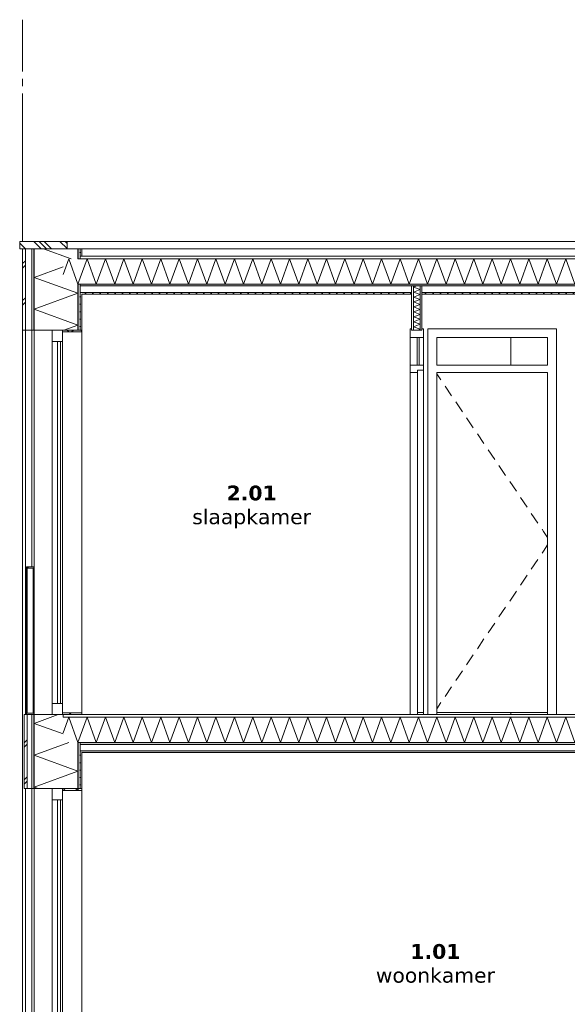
# Model space of a CAD drawing. Header units: millimetres. Extents: x -25778 to 132920, y -21930 to 17454.
# Tile 25 of 26: x 122600 to 126303, y -14488 to -7829. Entities that reach past the tile are written whole.
import ezdxf

# ---------------------------------------------------------------- set-up
doc = ezdxf.new("R2010")
doc.units = ezdxf.units.MM
doc.header["$MEASUREMENT"] = 0
doc.linetypes.add('B0204', pattern=[650, 500, -50, 50, -50])
for name, color, linetype in [('34 Balustrades', 7, 'Continuous'), ('34 Balustrades Doorsnede-arcering', 7, 'Continuous'), ('34 Balustrades Laagscheidingslijnen', 7, 'Continuous'), ('A Stramien.module', 7, 'Continuous'), ('New_21 Buitenwanden', 7, 'Continuous'), ('New_21 Buitenwanden Doorsnede-arcering', 7, 'Continuous'), ('New_21 Buitenwanden Laagscheidingslijnen', 7, 'Continuous'), ('New_21 Buitenwanden Ramen', 7, 'Continuous'), ('New_22 C Binnenwanden', 7, 'Continuous'), ('New_22 C Binnenwanden Deuren', 7, 'Continuous'), ('New_22 C Binnenwanden Doorsnede-arcering', 7, 'Continuous'), ('New_22 C Binnenwanden Laagscheidingslijnen', 7, 'Continuous'), ('New_23 Vloeren', 7, 'Continuous'), ('New_23 Vloeren Doorsnede-arcering', 7, 'Continuous'), ('New_23 Vloeren Laagscheidingslijnen', 7, 'Continuous'), ('New_27 Daken', 7, 'Continuous'), ('New_27 Daken Doorsnede-arcering', 7, 'Continuous'), ('New_27 Daken Laagscheidingslijnen', 7, 'Continuous'), ('New_47 Dakafwerking', 7, 'Continuous'), ('New_47 Dakafwerking Doorsnede-arcering', 7, 'Continuous'), ('New_47 Dakafwerking Laagscheidingslijnen', 7, 'Continuous'), ('Tekst_dim Algemeen', 7, 'Continuous')]:
    doc.layers.add(name, color=color, linetype=linetype)
doc.styles.add('GENERATED_STYLE_2', font='verdana.ttf')
pattern_1 = [(270, (122620.28, -18728.747), (25, 0), [])]
pattern_2 = [(270, (122620.28, -18728.75), (86.60254, 0), [0, -50]), (270, (122663.58, -18753.75), (86.60254, 0), [0, -50])]
pattern_3 = [(0, (122620.28, -18728.747), (0, 25), [])]
pattern_4 = [(0, (122620.28, -18728.75), (0, 86.60254), [0, -50]), (0, (122645.28, -18685.446), (0, 86.60254), [0, -50])]
pattern_5 = [(45, (122620.28, -18728.75), (-79.5495, 79.5495), []), (45, (122593.76, -18702.23), (-79.5495, 79.5495), [])]
pattern_6 = [(45, (122620.28, -18728.75), (-45.96194, 45.96194), []), (135, (122620.28, -18728.75), (45.96194, 45.96194), [])]

# ---------------------------------------------------------------- blocks, each defined once
blk = doc.blocks.new('Section Element_292_6', base_point=(122620.3, -18728.7))
at = {"layer": 'New_21 Buitenwanden', "color": 149, "linetype": 'Continuous', "lineweight": 0, "true_color": 0x3c4244}
for p, q in [((122620.3, -15628.7), (122620.3, -12528.7)), ((122640.3, -15628.7), (122640.3, -13028.7)), ((122682.3, -13028.7), (122682.3, -14628.7)), ((122697.3, -15628.7), (122697.3, -13028.7))]:
    blk.add_line(p, q, dxfattribs=at)
blk = doc.blocks.new('Section Element_294_6', base_point=(122620.3, -18728.7))
at = {"layer": 'New_21 Buitenwanden', "color": 149, "linetype": 'Continuous', "lineweight": 0, "true_color": 0x3c4244}
for p, q in [((122620.3, -12528.7), (122620.3, -9928.7)), ((122640.3, -12528.7), (122640.3, -9928.7)), ((122682.3, -9928.7), (122682.3, -11528.7)), ((122697.3, -12528.7), (122697.3, -9928.7))]:
    blk.add_line(p, q, dxfattribs=at)
blk = doc.blocks.new('*X350', base_point=(122620.3, -18728.7))
at = {"layer": 'New_21 Buitenwanden Doorsnede-arcering', "color": 7, "linetype": 'Continuous', "lineweight": 0}
for p, q in [((122859.6, -12528.7), (122697.3, -12587.8)), ((122893.3, -12659.2), (122697.3, -12587.8)), ((122932.4, -12717.7), (122697.3, -12803.3)), ((122993.3, -12911), (122697.3, -12803.3)), ((122993.3, -12911), (122697.3, -13018.8)), ((122724.7, -13028.7), (122697.3, -13018.8))]:
    blk.add_line(p, q, dxfattribs=at)
blk = doc.blocks.new('*X351', base_point=(122620.3, -18728.7))
at = {"layer": 'New_21 Buitenwanden Doorsnede-arcering', "color": 7, "linetype": 'Continuous', "lineweight": 0}
for p, q in [((122630.3, -12718.7), (122650.3, -12698.7)), ((122630.3, -12748.7), (122650.3, -12728.7)), ((122630.3, -12968.7), (122650.3, -12948.7)), ((122630.3, -12998.7), (122650.3, -12978.7))]:
    blk.add_line(p, q, dxfattribs=at)
blk = doc.blocks.new('Section Element_295_6', base_point=(122620.3, -18728.7))
at = {"layer": 'New_21 Buitenwanden Doorsnede-arcering', "linetype": 'Continuous', "lineweight": 0, "true_color": 0x000000}
h = blk.add_hatch(dxfattribs=at)
h.set_pattern_fill('325_Houtachtig_plaatmate_E7', color=18, style=0, pattern_type=2)
h.set_pattern_definition(pattern_1)
h.paths.add_polyline_path([(122682.3, -13028.7), (122697.3, -13028.7), (122697.3, -12528.7), (122682.3, -12528.7)])
h = blk.add_hatch(dxfattribs=at)
h.set_pattern_fill('325_Houtachtig_plaatmate_E7', color=18, style=0, pattern_type=2)
h.set_pattern_definition(pattern_1)
h.paths.add_polyline_path([(123008.3, -12717.7), (122993.3, -12717.7), (122993.3, -13028.7), (123008.3, -13028.7), (123008.3, -12785.7)])
h = blk.add_hatch(dxfattribs=at)
h.set_pattern_fill('720_Gips_0006', color=18, style=0, pattern_type=2)
h.set_pattern_definition(pattern_2)
h.paths.add_polyline_path([(123020.3, -12785.7), (123008.3, -12785.7), (123008.3, -13028.7), (123020.3, -13028.7)])
at = {"layer": 'New_21 Buitenwanden', "color": 9, "linetype": 'Continuous', "lineweight": 0}
for p, q in [((122630.3, -12528.7), (122630.3, -13028.7)), ((122645.3, -12528.7), (122630.3, -12528.7)), ((123020.3, -12785.7), (123020.3, -13028.7))]:
    blk.add_line(p, q, dxfattribs=at)
at = {"layer": 'New_21 Buitenwanden', "color": 9, "linetype": 'Continuous', "lineweight": 0, "flags": 128}
for points in [[(122893.3, -12528.7), (122890.3, -12528.7), (122820.3, -12528.7), (122697.3, -12528.7), (122695.3, -12528.7)], [(123020.3, -13028.7), (123008.3, -13028.7), (122993.3, -13028.7), (122890.3, -13028.7), (122820.3, -13028.7), (122697.3, -13028.7), (122682.3, -13028.7), (122650.3, -13028.7), (122630.3, -13028.7)]]:
    blk.add_lwpolyline(points, dxfattribs=at)
at = {"layer": 'New_21 Buitenwanden Laagscheidingslijnen', "color": 9, "linetype": 'Continuous', "lineweight": 0}
for p, q in [((122650.3, -12528.7), (122650.3, -13028.7)), ((122682.3, -12528.7), (122682.3, -13028.7)), ((122697.3, -12528.7), (122697.3, -13028.7)), ((122893.3, -12528.7), (122893.3, -12546.7)), ((122993.3, -12717.7), (122993.3, -13028.7))]:
    blk.add_line(p, q, dxfattribs=at)
at = {"layer": 'New_21 Buitenwanden Laagscheidingslijnen', "color": 9, "linetype": 'Continuous', "lineweight": 0, "flags": 128}
blk.add_lwpolyline([(123008.3, -12717.7), (123008.3, -12729.7), (123008.3, -12773.7), (123008.3, -12785.7), (123008.3, -13028.7)], dxfattribs=at)
at = {"layer": 'New_21 Buitenwanden', "lineweight": 0}
for name in ['*X350', '*X351']:
    blk.add_blockref(name, (122620.3, -18728.7), dxfattribs=at)
blk = doc.blocks.new('*X355', base_point=(122620.3, -18728.7))
at = {"layer": 'New_23 Vloeren Doorsnede-arcering', "color": 7, "linetype": 'Continuous', "lineweight": 0}
for p, q in [((122893.3, -12651.7), (122931.5, -12546.7)), ((122993.7, -12717.7), (122931.5, -12546.7)), ((122993.7, -12717.7), (123056, -12546.7)), ((123118.2, -12717.7), (123056, -12546.7)), ((123118.2, -12717.7), (123180.4, -12546.7)), ((123242.7, -12717.7), (123180.4, -12546.7)), ((123242.7, -12717.7), (123304.9, -12546.7)), ((123367.1, -12717.7), (123304.9, -12546.7)), ((123367.1, -12717.7), (123429.4, -12546.7)), ((123491.6, -12717.7), (123429.4, -12546.7)), ((123491.6, -12717.7), (123553.9, -12546.7)), ((123616.1, -12717.7), (123553.9, -12546.7)), ((123616.1, -12717.7), (123678.3, -12546.7)), ((123740.6, -12717.7), (123678.3, -12546.7)), ((123740.6, -12717.7), (123802.8, -12546.7)), ((123865.1, -12717.7), (123802.8, -12546.7)), ((123865.1, -12717.7), (123927.3, -12546.7)), ((123989.5, -12717.7), (123927.3, -12546.7)), ((123989.5, -12717.7), (124051.8, -12546.7)), ((124114, -12717.7), (124051.8, -12546.7)), ((124114, -12717.7), (124176.3, -12546.7)), ((124238.5, -12717.7), (124176.3, -12546.7)), ((124238.5, -12717.7), (124300.7, -12546.7)), ((124363, -12717.7), (124300.7, -12546.7)), ((124363, -12717.7), (124425.2, -12546.7)), ((124487.4, -12717.7), (124425.2, -12546.7)), ((124487.4, -12717.7), (124549.7, -12546.7)), ((124611.9, -12717.7), (124549.7, -12546.7)), ((124611.9, -12717.7), (124674.2, -12546.7)), ((124736.4, -12717.7), (124674.2, -12546.7)), ((124736.4, -12717.7), (124798.6, -12546.7)), ((124860.9, -12717.7), (124798.6, -12546.7)), ((124860.9, -12717.7), (124923.1, -12546.7)), ((124985.4, -12717.7), (124923.1, -12546.7)), ((124985.4, -12717.7), (125047.6, -12546.7)), ((125109.8, -12717.7), (125047.6, -12546.7)), ((125109.8, -12717.7), (125172.1, -12546.7)), ((125234.3, -12717.7), (125172.1, -12546.7)), ((125234.3, -12717.7), (125296.6, -12546.7)), ((125358.8, -12717.7), (125296.6, -12546.7)), ((125358.8, -12717.7), (125421, -12546.7)), ((125483.3, -12717.7), (125421, -12546.7)), ((125483.3, -12717.7), (125545.5, -12546.7)), ((125607.7, -12717.7), (125545.5, -12546.7)), ((125607.7, -12717.7), (125670, -12546.7)), ((125732.2, -12717.7), (125670, -12546.7)), ((125732.2, -12717.7), (125794.5, -12546.7)), ((125856.7, -12717.7), (125794.5, -12546.7)), ((125856.7, -12717.7), (125918.9, -12546.7)), ((125981.2, -12717.7), (125918.9, -12546.7)), ((125981.2, -12717.7), (126043.4, -12546.7)), ((126105.7, -12717.7), (126043.4, -12546.7)), ((126105.7, -12717.7), (126167.9, -12546.7)), ((126230.1, -12717.7), (126167.9, -12546.7)), ((126230.1, -12717.7), (126292.4, -12546.7)), ((126354.6, -12717.7), (126292.4, -12546.7)), ((126354.6, -12717.7), (126416.9, -12546.7)), ((126479.1, -12717.7), (126416.9, -12546.7)), ((126479.1, -12717.7), (126541.3, -12546.7)), ((126603.6, -12717.7), (126541.3, -12546.7)), ((126603.6, -12717.7), (126665.8, -12546.7)), ((126728, -12717.7), (126665.8, -12546.7)), ((126728, -12717.7), (126790.3, -12546.7)), ((126852.5, -12717.7), (126790.3, -12546.7)), ((126852.5, -12717.7), (126914.8, -12546.7)), ((126977, -12717.7), (126914.8, -12546.7)), ((126977, -12717.7), (127039.2, -12546.7)), ((127101.5, -12717.7), (127039.2, -12546.7)), ((127101.5, -12717.7), (127163.7, -12546.7)), ((127226, -12717.7), (127163.7, -12546.7)), ((127226, -12717.7), (127288.2, -12546.7)), ((127350.4, -12717.7), (127288.2, -12546.7)), ((127350.4, -12717.7), (127412.7, -12546.7)), ((127474.9, -12717.7), (127412.7, -12546.7)), ((127474.9, -12717.7), (127537.2, -12546.7)), ((127599.4, -12717.7), (127537.2, -12546.7)), ((127599.4, -12717.7), (127661.6, -12546.7)), ((127723.9, -12717.7), (127661.6, -12546.7)), ((127723.9, -12717.7), (127786.1, -12546.7)), ((127848.3, -12717.7), (127786.1, -12546.7)), ((127848.3, -12717.7), (127910.6, -12546.7)), ((127972.8, -12717.7), (127910.6, -12546.7)), ((127972.8, -12717.7), (128035.1, -12546.7)), ((128097.3, -12717.7), (128035.1, -12546.7)), ((128097.3, -12717.7), (128159.5, -12546.7)), ((128221.8, -12717.7), (128159.5, -12546.7)), ((128221.8, -12717.7), (128284, -12546.7)), ((128346.3, -12717.7), (128284, -12546.7)), ((128346.3, -12717.7), (128408.5, -12546.7)), ((128470.7, -12717.7), (128408.5, -12546.7)), ((128470.7, -12717.7), (128533, -12546.7)), ((128595.2, -12717.7), (128533, -12546.7)), ((128595.2, -12717.7), (128657.5, -12546.7)), ((128719.7, -12717.7), (128657.5, -12546.7)), ((128719.7, -12717.7), (128781.9, -12546.7)), ((128844.2, -12717.7), (128781.9, -12546.7)), ((128844.2, -12717.7), (128906.4, -12546.7)), ((128968.6, -12717.7), (128906.4, -12546.7)), ((128968.6, -12717.7), (129030.9, -12546.7)), ((129093.1, -12717.7), (129030.9, -12546.7)), ((129093.1, -12717.7), (129155.4, -12546.7)), ((129217.6, -12717.7), (129155.4, -12546.7)), ((129217.6, -12717.7), (129279.8, -12546.7)), ((129342.1, -12717.7), (129279.8, -12546.7)), ((129342.1, -12717.7), (129404.3, -12546.7)), ((129466.6, -12717.7), (129404.3, -12546.7)), ((129466.6, -12717.7), (129528.8, -12546.7)), ((129591, -12717.7), (129528.8, -12546.7)), ((129591, -12717.7), (129597.3, -12700.6))]:
    blk.add_line(p, q, dxfattribs=at)
blk = doc.blocks.new('Section Element_297_6', base_point=(122620.3, -18728.7))
at = {"layer": 'New_23 Vloeren Doorsnede-arcering', "linetype": 'Continuous', "lineweight": 0, "true_color": 0x000000}
h = blk.add_hatch(dxfattribs=at)
h.set_pattern_fill('325_Houtachtig_plaatmate_E7', color=18, style=0, pattern_type=2)
h.set_pattern_definition(pattern_3)
h.paths.add_polyline_path([(122893.3, -12528.7), (122893.3, -12546.7), (129597.3, -12546.7), (129597.3, -12528.7)])
h = blk.add_hatch(dxfattribs=at)
h.set_pattern_fill('720_Gips_0006', color=18, style=0, pattern_type=2)
h.set_pattern_definition(pattern_4)
h.paths.add_polyline_path([(129482.3, -12717.7), (123008.3, -12717.7), (123008.3, -12729.7), (129482.3, -12729.7)])
h = blk.add_hatch(dxfattribs=at)
h.set_pattern_fill('720_Gips_0006', color=18, style=0, pattern_type=2)
h.set_pattern_definition(pattern_4)
h.paths.add_polyline_path([(123008.3, -12773.7), (123008.3, -12785.7), (129482.3, -12785.7), (129482.3, -12773.7)])
at = {"layer": 'New_23 Vloeren', "color": 9, "linetype": 'Continuous', "lineweight": 0}
blk.add_line((129470.3, -12785.7), (123020.3, -12785.7), dxfattribs=at)
at = {"layer": 'New_23 Vloeren', "color": 9, "linetype": 'Continuous', "lineweight": 0, "flags": 128}
blk.add_lwpolyline([(129597.3, -12528.7), (129470.3, -12528.7), (123020.3, -12528.7), (122893.3, -12528.7)], dxfattribs=at)
at = {"layer": 'New_23 Vloeren Laagscheidingslijnen', "color": 9, "linetype": 'Continuous', "lineweight": 0}
for p, q in [((129597.3, -12546.7), (122893.3, -12546.7)), ((129482.3, -12729.7), (123008.3, -12729.7)), ((129482.3, -12773.7), (123008.3, -12773.7))]:
    blk.add_line(p, q, dxfattribs=at)
at = {"layer": 'New_23 Vloeren Laagscheidingslijnen', "color": 9, "linetype": 'Continuous', "lineweight": 0, "flags": 128}
blk.add_lwpolyline([(129497.3, -12717.7), (129482.3, -12717.7), (123008.3, -12717.7), (122993.3, -12717.7)], dxfattribs=at)
at = {"layer": 'New_23 Vloeren', "lineweight": 0}
blk.add_blockref('*X355', (122620.3, -18728.7), dxfattribs=at)
blk = doc.blocks.new('*X357', base_point=(122620.3, -18728.7))
at = {"layer": 'New_27 Daken Doorsnede-arcering', "color": 7, "linetype": 'Continuous', "lineweight": 0}
for p, q in [((122893.3, -9551.7), (122931.5, -9446.7)), ((122993.7, -9617.7), (122931.5, -9446.7)), ((122993.7, -9617.7), (123056, -9446.7)), ((123118.2, -9617.7), (123056, -9446.7)), ((123118.2, -9617.7), (123180.4, -9446.7)), ((123242.7, -9617.7), (123180.4, -9446.7)), ((123242.7, -9617.7), (123304.9, -9446.7)), ((123367.1, -9617.7), (123304.9, -9446.7)), ((123367.1, -9617.7), (123429.4, -9446.7)), ((123491.6, -9617.7), (123429.4, -9446.7)), ((123491.6, -9617.7), (123553.9, -9446.7)), ((123616.1, -9617.7), (123553.9, -9446.7)), ((123616.1, -9617.7), (123678.3, -9446.7)), ((123740.6, -9617.7), (123678.3, -9446.7)), ((123740.6, -9617.7), (123802.8, -9446.7)), ((123865.1, -9617.7), (123802.8, -9446.7)), ((123865.1, -9617.7), (123927.3, -9446.7)), ((123989.5, -9617.7), (123927.3, -9446.7)), ((123989.5, -9617.7), (124051.8, -9446.7)), ((124114, -9617.7), (124051.8, -9446.7)), ((124114, -9617.7), (124176.3, -9446.7)), ((124238.5, -9617.7), (124176.3, -9446.7)), ((124238.5, -9617.7), (124300.7, -9446.7)), ((124363, -9617.7), (124300.7, -9446.7)), ((124363, -9617.7), (124425.2, -9446.7)), ((124487.4, -9617.7), (124425.2, -9446.7)), ((124487.4, -9617.7), (124549.7, -9446.7)), ((124611.9, -9617.7), (124549.7, -9446.7)), ((124611.9, -9617.7), (124674.2, -9446.7)), ((124736.4, -9617.7), (124674.2, -9446.7)), ((124736.4, -9617.7), (124798.6, -9446.7)), ((124860.9, -9617.7), (124798.6, -9446.7)), ((124860.9, -9617.7), (124923.1, -9446.7)), ((124985.4, -9617.7), (124923.1, -9446.7)), ((124985.4, -9617.7), (125047.6, -9446.7)), ((125109.8, -9617.7), (125047.6, -9446.7)), ((125109.8, -9617.7), (125172.1, -9446.7)), ((125234.3, -9617.7), (125172.1, -9446.7)), ((125234.3, -9617.7), (125296.6, -9446.7)), ((125358.8, -9617.7), (125296.6, -9446.7)), ((125358.8, -9617.7), (125421, -9446.7)), ((125483.3, -9617.7), (125421, -9446.7)), ((125483.3, -9617.7), (125545.5, -9446.7)), ((125607.7, -9617.7), (125545.5, -9446.7)), ((125607.7, -9617.7), (125670, -9446.7)), ((125732.2, -9617.7), (125670, -9446.7)), ((125732.2, -9617.7), (125794.5, -9446.7)), ((125856.7, -9617.7), (125794.5, -9446.7)), ((125856.7, -9617.7), (125918.9, -9446.7)), ((125981.2, -9617.7), (125918.9, -9446.7)), ((125981.2, -9617.7), (126043.4, -9446.7)), ((126105.7, -9617.7), (126043.4, -9446.7)), ((126105.7, -9617.7), (126167.9, -9446.7)), ((126230.1, -9617.7), (126167.9, -9446.7)), ((126230.1, -9617.7), (126292.4, -9446.7)), ((126354.6, -9617.7), (126292.4, -9446.7)), ((126354.6, -9617.7), (126416.9, -9446.7)), ((126479.1, -9617.7), (126416.9, -9446.7)), ((126479.1, -9617.7), (126541.3, -9446.7)), ((126603.6, -9617.7), (126541.3, -9446.7)), ((126603.6, -9617.7), (126665.8, -9446.7)), ((126728, -9617.7), (126665.8, -9446.7)), ((126728, -9617.7), (126790.3, -9446.7)), ((126852.5, -9617.7), (126790.3, -9446.7)), ((126852.5, -9617.7), (126914.8, -9446.7)), ((126977, -9617.7), (126914.8, -9446.7)), ((126977, -9617.7), (127039.2, -9446.7)), ((127101.5, -9617.7), (127039.2, -9446.7)), ((127101.5, -9617.7), (127163.7, -9446.7)), ((127226, -9617.7), (127163.7, -9446.7)), ((127226, -9617.7), (127288.2, -9446.7)), ((127350.4, -9617.7), (127288.2, -9446.7)), ((127350.4, -9617.7), (127412.7, -9446.7)), ((127474.9, -9617.7), (127412.7, -9446.7)), ((127474.9, -9617.7), (127537.2, -9446.7)), ((127599.4, -9617.7), (127537.2, -9446.7)), ((127599.4, -9617.7), (127661.6, -9446.7)), ((127723.9, -9617.7), (127661.6, -9446.7)), ((127723.9, -9617.7), (127786.1, -9446.7)), ((127848.3, -9617.7), (127786.1, -9446.7)), ((127848.3, -9617.7), (127910.6, -9446.7)), ((127972.8, -9617.7), (127910.6, -9446.7)), ((127972.8, -9617.7), (128035.1, -9446.7)), ((128097.3, -9617.7), (128035.1, -9446.7)), ((128097.3, -9617.7), (128159.5, -9446.7)), ((128221.8, -9617.7), (128159.5, -9446.7)), ((128221.8, -9617.7), (128284, -9446.7)), ((128346.3, -9617.7), (128284, -9446.7)), ((128346.3, -9617.7), (128408.5, -9446.7)), ((128470.7, -9617.7), (128408.5, -9446.7)), ((128470.7, -9617.7), (128533, -9446.7)), ((128595.2, -9617.7), (128533, -9446.7)), ((128595.2, -9617.7), (128657.5, -9446.7)), ((128719.7, -9617.7), (128657.5, -9446.7)), ((128719.7, -9617.7), (128781.9, -9446.7)), ((128844.2, -9617.7), (128781.9, -9446.7)), ((128844.2, -9617.7), (128906.4, -9446.7)), ((128968.6, -9617.7), (128906.4, -9446.7)), ((128968.6, -9617.7), (129030.9, -9446.7)), ((129093.1, -9617.7), (129030.9, -9446.7)), ((129093.1, -9617.7), (129155.4, -9446.7)), ((129217.6, -9617.7), (129155.4, -9446.7)), ((129217.6, -9617.7), (129279.8, -9446.7)), ((129342.1, -9617.7), (129279.8, -9446.7)), ((129342.1, -9617.7), (129404.3, -9446.7)), ((129466.6, -9617.7), (129404.3, -9446.7)), ((129466.6, -9617.7), (129528.8, -9446.7)), ((129591, -9617.7), (129528.8, -9446.7)), ((129591, -9617.7), (129597.3, -9600.6))]:
    blk.add_line(p, q, dxfattribs=at)
blk = doc.blocks.new('Section Element_298_6', base_point=(122620.3, -18728.7))
at = {"layer": 'New_27 Daken Doorsnede-arcering', "linetype": 'Continuous', "lineweight": 0, "true_color": 0x000000}
h = blk.add_hatch(dxfattribs=at)
h.set_pattern_fill('325_Houtachtig_plaatmate_E7', color=18, style=0, pattern_type=2)
h.set_pattern_definition(pattern_3)
h.paths.add_polyline_path([(123008.3, -9446.7), (129482.3, -9446.7), (129482.3, -9428.7), (123008.3, -9428.7)])
h = blk.add_hatch(dxfattribs=at)
h.set_pattern_fill('720_Gips_0006', color=18, style=0, pattern_type=2)
h.set_pattern_definition(pattern_4)
h.paths.add_polyline_path([(129482.3, -9617.7), (123008.3, -9617.7), (123008.3, -9629.7), (125250.3, -9629.7), (125250.3, -9628.7), (125320.3, -9628.7), (125320.3, -9629.7), (129482.3, -9629.7)])
h = blk.add_hatch(dxfattribs=at)
h.set_pattern_fill('720_Gips_0006', color=18, style=0, pattern_type=2)
h.set_pattern_definition(pattern_4)
h.paths.add_polyline_path([(125250.3, -9673.7), (123008.3, -9673.7), (123008.3, -9685.7), (125250.3, -9685.7)])
h = blk.add_hatch(dxfattribs=at)
h.set_pattern_fill('720_Gips_0006', color=18, style=0, pattern_type=2)
h.set_pattern_definition(pattern_4)
h.paths.add_polyline_path([(127700.3, -9673.7), (125320.3, -9673.7), (125320.3, -9685.7), (127700.3, -9685.7)])
h = blk.add_hatch(dxfattribs=at)
h.set_pattern_fill('720_Gips_0006', color=18, style=0, pattern_type=2)
h.set_pattern_definition(pattern_4)
h.paths.add_polyline_path([(127770.3, -9685.7), (129482.3, -9685.7), (129482.3, -9673.7), (127770.3, -9673.7)])
at = {"layer": 'New_27 Daken', "color": 9, "linetype": 'Continuous', "lineweight": 0}
for p, q in [((129470.3, -9428.7), (123020.3, -9428.7)), ((125250.3, -9685.7), (123020.3, -9685.7)), ((127700.3, -9685.7), (125320.3, -9685.7)), ((129470.3, -9685.7), (127770.3, -9685.7))]:
    blk.add_line(p, q, dxfattribs=at)
at = {"layer": 'New_27 Daken Laagscheidingslijnen', "color": 9, "linetype": 'Continuous', "lineweight": 0}
for p, q in [((123020.3, -9428.7), (123008.3, -9428.7)), ((129482.3, -9428.7), (129470.3, -9428.7)), ((125250.3, -9629.7), (123008.3, -9629.7)), ((125250.3, -9673.7), (123008.3, -9673.7)), ((127700.3, -9673.7), (125320.3, -9673.7)), ((129482.3, -9673.7), (127770.3, -9673.7))]:
    blk.add_line(p, q, dxfattribs=at)
at = {"layer": 'New_27 Daken Laagscheidingslijnen', "color": 9, "linetype": 'Continuous', "lineweight": 0, "flags": 128}
for points in [[(129497.3, -9446.7), (129482.3, -9446.7), (123008.3, -9446.7), (122993.3, -9446.7)], [(129497.3, -9617.7), (129482.3, -9617.7), (123008.3, -9617.7), (122993.3, -9617.7)], [(125320.3, -9628.7), (125308.3, -9628.7), (125262.3, -9628.7), (125250.3, -9628.7)], [(129482.3, -9629.7), (127770.3, -9629.7), (127758.3, -9629.7), (127712.3, -9629.7), (127700.3, -9629.7), (125320.3, -9629.7)]]:
    blk.add_lwpolyline(points, dxfattribs=at)
at = {"layer": 'New_27 Daken', "lineweight": 0}
blk.add_blockref('*X357', (122620.3, -18728.7), dxfattribs=at)
blk = doc.blocks.new('*X361', base_point=(122620.3, -18728.7))
at = {"layer": 'New_22 C Binnenwanden Doorsnede-arcering', "color": 7, "linetype": 'Continuous', "lineweight": 0}
for p, q in [((125286.3, -9628.7), (125262.3, -9637.5)), ((125308.3, -9654.2), (125262.3, -9637.5)), ((125308.3, -9654.2), (125262.3, -9671)), ((125308.3, -9687.7), (125262.3, -9671)), ((125308.3, -9687.7), (125262.3, -9704.5)), ((125308.3, -9721.2), (125262.3, -9704.5)), ((125308.3, -9721.2), (125262.3, -9738)), ((125308.3, -9754.7), (125262.3, -9738)), ((125308.3, -9754.7), (125262.3, -9771.4)), ((125308.3, -9788.2), (125262.3, -9771.4)), ((125308.3, -9788.2), (125262.3, -9804.9)), ((125308.3, -9821.7), (125262.3, -9804.9)), ((125308.3, -9821.7), (125262.3, -9838.4)), ((125308.3, -9855.2), (125262.3, -9838.4)), ((125308.3, -9855.2), (125262.3, -9871.9)), ((125308.3, -9888.6), (125262.3, -9871.9)), ((125308.3, -9888.6), (125262.3, -9905.4)), ((125308.3, -9922.1), (125262.3, -9905.4)), ((125308.3, -9922.1), (125290.1, -9928.7))]:
    blk.add_line(p, q, dxfattribs=at)
blk = doc.blocks.new('Section Element_300_6', base_point=(122620.3, -18728.7))
at = {"layer": 'New_22 C Binnenwanden Doorsnede-arcering', "linetype": 'Continuous', "lineweight": 0, "true_color": 0x000000}
h = blk.add_hatch(dxfattribs=at)
h.set_pattern_fill('325_Houtachtig_plaatmate_E7', color=18, style=0, pattern_type=2)
h.set_pattern_definition(pattern_1)
h.paths.add_polyline_path([(125250.3, -9928.7), (125262.3, -9928.7), (125262.3, -9628.7), (125250.3, -9628.7)])
h = blk.add_hatch(dxfattribs=at)
h.set_pattern_fill('325_Houtachtig_plaatmate_E7', color=18, style=0, pattern_type=2)
h.set_pattern_definition(pattern_1)
h.paths.add_polyline_path([(125308.3, -9628.7), (125308.3, -9928.7), (125320.3, -9928.7), (125320.3, -9628.7)])
at = {"layer": 'New_22 C Binnenwanden', "color": 1, "linetype": 'Continuous', "lineweight": 0, "flags": 128}
for points in [[(125250.3, -9685.7), (125250.3, -9918.7), (125250.3, -9928.7)], [(125320.3, -9685.7), (125320.3, -9918.7), (125320.3, -9928.7)], [(125320.3, -9928.7), (125308.3, -9928.7), (125262.3, -9928.7), (125250.3, -9928.7)]]:
    blk.add_lwpolyline(points, dxfattribs=at)
at = {"layer": 'New_22 C Binnenwanden Laagscheidingslijnen', "color": 1, "linetype": 'Continuous', "lineweight": 0}
for p, q in [((125262.3, -9628.7), (125262.3, -9928.7)), ((125308.3, -9628.7), (125308.3, -9928.7))]:
    blk.add_line(p, q, dxfattribs=at)
at = {"layer": 'New_22 C Binnenwanden Laagscheidingslijnen', "color": 1, "linetype": 'Continuous', "lineweight": 0, "flags": 128}
for points in [[(125250.3, -9628.7), (125250.3, -9629.7), (125250.3, -9673.7), (125250.3, -9685.7)], [(125320.3, -9628.7), (125320.3, -9629.7), (125320.3, -9673.7), (125320.3, -9685.7)]]:
    blk.add_lwpolyline(points, dxfattribs=at)
at = {"layer": 'New_22 C Binnenwanden', "lineweight": 0}
blk.add_blockref('*X361', (122620.3, -18728.7), dxfattribs=at)
blk = doc.blocks.new('Section Element_306_6', base_point=(122620.3, -18728.7))
at = {"layer": 'New_22 C Binnenwanden', "color": 149, "linetype": 'Continuous', "lineweight": 0, "true_color": 0x3c4244}
blk.add_line((129470.3, -9378.7), (123020.3, -9378.7), dxfattribs=at)
blk = doc.blocks.new('Section Element_307_6', base_point=(122620.3, -18728.7))
at = {"layer": 'New_47 Dakafwerking Doorsnede-arcering', "linetype": 'Continuous', "lineweight": 0, "true_color": 0x000000}
h = blk.add_hatch(dxfattribs=at)
h.set_pattern_fill('505_Aluminium_0006', color=18, style=0, pattern_type=2)
h.set_pattern_definition([(135, (122620.28, -18728.75), (88.3883, 88.3883), []), (135, (122602.6, -18746.42), (88.3883, 88.3883), []), (135, (122584.92, -18764.1), (88.3883, 88.3883), [])])
h.paths.add_polyline_path([(122600.3, -9378.7), (122920.3, -9378.7), (122920.3, -9328.7), (122600.3, -9328.7)])
at = {"layer": 'New_47 Dakafwerking', "color": 9, "linetype": 'Continuous', "lineweight": 0}
for p, q in [((122920.3, -9328.7), (122600.3, -9328.7)), ((122600.3, -9328.7), (122600.3, -9378.7)), ((122620.3, -9378.7), (122600.3, -9378.7)), ((122920.3, -9328.7), (122920.3, -9378.7))]:
    blk.add_line(p, q, dxfattribs=at)
at = {"layer": 'New_47 Dakafwerking Laagscheidingslijnen', "color": 9, "linetype": 'Continuous', "lineweight": 0, "flags": 128}
blk.add_lwpolyline([(122920.3, -9378.7), (122697.3, -9378.7), (122682.3, -9378.7), (122640.3, -9378.7), (122620.3, -9378.7)], dxfattribs=at)
blk = doc.blocks.new('Section Element_310_6', base_point=(122620.3, -18728.7))
at = {"layer": 'New_47 Dakafwerking', "color": 149, "linetype": 'Continuous', "lineweight": 0, "true_color": 0x3c4244}
blk.add_line((122920.3, -9328.7), (129470.3, -9328.7), dxfattribs=at)
blk = doc.blocks.new('Section Element_313_6', base_point=(122620.3, -18728.7))
at = {"layer": 'New_22 C Binnenwanden Deuren', "color": 7, "linetype": 'Continuous', "lineweight": 0}
for p, q in [((125240.3, -9918.7), (125240.3, -9978.7)), ((125250.3, -9918.7), (125240.3, -9918.7)), ((125330.3, -9918.7), (125320.3, -9918.7)), ((125330.3, -9918.7), (125330.3, -9978.7)), ((125240.3, -10165.7), (125240.3, -9978.7)), ((125330.3, -9978.7), (125240.3, -9978.7)), ((125288.3, -9978.7), (125288.3, -10165.7)), ((125300.3, -10165.7), (125300.3, -9978.7)), ((125330.3, -10165.7), (125330.3, -9978.7)), ((125240.3, -10165.7), (125240.3, -10215.7)), ((125330.3, -10165.7), (125240.3, -10165.7)), ((125240.3, -12528.7), (125240.3, -10215.7)), ((125290.3, -10215.7), (125240.3, -10215.7)), ((125330.3, -10198.7), (125290.3, -10198.7)), ((125290.2, -10575.1), (125290.2, -10587.9)), ((125330.4, -10575.1), (125330.4, -11356.2)), ((125290.2, -10629.3), (125290.2, -10695.5)), ((125290.2, -10736.9), (125290.2, -10803.2)), ((125290.2, -10844.6), (125290.2, -10910.8)), ((125290.2, -10952.2), (125290.2, -11018.4)), ((125290.2, -11059.8), (125290.2, -11126.1)), ((125290.2, -11167.5), (125290.2, -11233.7)), ((125290.2, -11275.1), (125290.2, -11290)), ((125290.2, -11290), (125290.2, -11331.1)), ((125290.2, -11422.5), (125290.2, -11381.3)), ((125330.4, -12137.4), (125330.4, -11356.2)), ((125290.2, -11437.4), (125290.2, -11422.5)), ((125290.2, -11545), (125290.2, -11478.8)), ((125290.2, -11652.7), (125290.2, -11586.4)), ((125290.2, -11760.3), (125290.2, -11694.1)), ((125290.2, -11867.9), (125290.2, -11801.7)), ((125290.2, -11975.6), (125290.2, -11909.3)), ((125290.2, -12083.2), (125290.2, -12017)), ((125290.2, -12137.4), (125290.2, -12124.6)), ((125290.3, -12528.7), (125290.3, -12513.7)), ((125330.3, -12513.7), (125290.3, -12513.7)), ((125330.3, -12513.7), (125330.3, -12528.7))]:
    blk.add_line(p, q, dxfattribs=at)
at = {"layer": 'New_22 C Binnenwanden Deuren', "color": 7, "linetype": 'Continuous', "lineweight": 0, "flags": 128}
for points in [[(125330.3, -10165.7), (125330.3, -10198.7), (125330.3, -12513.7)], [(125290.3, -10198.7), (125290.3, -10215.7), (125290.3, -12513.7)]]:
    blk.add_lwpolyline(points, dxfattribs=at)
blk = doc.blocks.new('Section Element_321_6', base_point=(122620.3, -18728.7))
at = {"layer": 'New_22 C Binnenwanden', "color": 149, "linetype": 'Continuous', "lineweight": 0, "true_color": 0x3c4244}
for p, q in [((125920.3, -10165.7), (125920.3, -9978.7)), ((125920.3, -12528.7), (125920.3, -12513.7))]:
    blk.add_line(p, q, dxfattribs=at)
blk = doc.blocks.new('*X401', base_point=(122620.3, -18728.7))
at = {"layer": 'New_21 Buitenwanden Doorsnede-arcering', "color": 7, "linetype": 'Continuous', "lineweight": 0}
for p, q in [((122947.2, -9446.7), (122760.4, -9378.7)), ((122893.3, -9499.9), (122697.3, -9571.3)), ((122993.3, -9679), (122697.3, -9571.3)), ((122993.3, -9679), (122697.3, -9786.7)), ((122993.3, -9894.5), (122697.3, -9786.7)), ((122993.3, -9894.5), (122899.1, -9928.7))]:
    blk.add_line(p, q, dxfattribs=at)
blk = doc.blocks.new('*X402', base_point=(122620.3, -18728.7))
at = {"layer": 'New_21 Buitenwanden Doorsnede-arcering', "color": 7, "linetype": 'Continuous', "lineweight": 0}
for p, q in [((122620.3, -9478.7), (122640.3, -9458.7)), ((122620.3, -9508.7), (122640.3, -9488.7)), ((122620.3, -9728.7), (122640.3, -9708.7)), ((122620.3, -9758.7), (122640.3, -9738.7))]:
    blk.add_line(p, q, dxfattribs=at)
blk = doc.blocks.new('Section Element_331_6', base_point=(122620.3, -18728.7))
at = {"layer": 'New_21 Buitenwanden Doorsnede-arcering', "linetype": 'Continuous', "lineweight": 0, "true_color": 0x000000}
h = blk.add_hatch(dxfattribs=at)
h.set_pattern_fill('325_Houtachtig_plaatmate_E7', color=18, style=0, pattern_type=2)
h.set_pattern_definition(pattern_1)
h.paths.add_polyline_path([(122697.3, -9378.7), (122682.3, -9378.7), (122682.3, -9928.7), (122697.3, -9928.7)])
h = blk.add_hatch(dxfattribs=at)
h.set_pattern_fill('325_Houtachtig_plaatmate_E7', color=18, style=0, pattern_type=2)
h.set_pattern_definition(pattern_1)
h.paths.add_polyline_path([(122993.3, -9378.7), (122993.3, -9446.7), (123008.3, -9446.7), (123008.3, -9428.7), (123008.3, -9378.7)])
h = blk.add_hatch(dxfattribs=at)
h.set_pattern_fill('720_Gips_0006', color=18, style=0, pattern_type=2)
h.set_pattern_definition(pattern_2)
h.paths.add_polyline_path([(123020.3, -9378.7), (123008.3, -9378.7), (123008.3, -9428.7), (123020.3, -9428.7)])
h = blk.add_hatch(dxfattribs=at)
h.set_pattern_fill('325_Houtachtig_plaatmate_E7', color=18, style=0, pattern_type=2)
h.set_pattern_definition(pattern_1)
h.paths.add_polyline_path([(122993.3, -9617.7), (122993.3, -9928.7), (123008.3, -9928.7), (123008.3, -9685.7), (123008.3, -9617.7)])
h = blk.add_hatch(dxfattribs=at)
h.set_pattern_fill('720_Gips_0006', color=18, style=0, pattern_type=2)
h.set_pattern_definition(pattern_2)
h.paths.add_polyline_path([(123008.3, -9685.7), (123008.3, -9928.7), (123020.3, -9928.7), (123020.3, -9685.7)])
at = {"layer": 'New_21 Buitenwanden', "color": 9, "linetype": 'Continuous', "lineweight": 0}
for p, q in [((122620.3, -9378.7), (122620.3, -9928.7)), ((123020.3, -9378.7), (123020.3, -9428.7)), ((123020.3, -9685.7), (123020.3, -9928.7))]:
    blk.add_line(p, q, dxfattribs=at)
at = {"layer": 'New_21 Buitenwanden', "color": 9, "linetype": 'Continuous', "lineweight": 0, "flags": 128}
for points in [[(123020.3, -9378.7), (123008.3, -9378.7), (122993.3, -9378.7), (122920.3, -9378.7)], [(123020.3, -9928.7), (123008.3, -9928.7), (122993.3, -9928.7), (122890.3, -9928.7), (122820.3, -9928.7), (122697.3, -9928.7), (122682.3, -9928.7), (122640.3, -9928.7), (122620.3, -9928.7)]]:
    blk.add_lwpolyline(points, dxfattribs=at)
at = {"layer": 'New_21 Buitenwanden Laagscheidingslijnen', "color": 9, "linetype": 'Continuous', "lineweight": 0}
for p, q in [((122640.3, -9378.7), (122640.3, -9928.7)), ((122682.3, -9378.7), (122682.3, -9928.7)), ((122697.3, -9378.7), (122697.3, -9928.7)), ((122993.3, -9378.7), (122993.3, -9446.7)), ((122993.3, -9617.7), (122993.3, -9928.7))]:
    blk.add_line(p, q, dxfattribs=at)
at = {"layer": 'New_21 Buitenwanden Laagscheidingslijnen', "color": 9, "linetype": 'Continuous', "lineweight": 0, "flags": 128}
for points in [[(123008.3, -9378.7), (123008.3, -9428.7), (123008.3, -9446.7)], [(123008.3, -9617.7), (123008.3, -9629.7), (123008.3, -9673.7), (123008.3, -9685.7), (123008.3, -9928.7)]]:
    blk.add_lwpolyline(points, dxfattribs=at)
at = {"layer": 'New_21 Buitenwanden', "lineweight": 0}
for name in ['*X401', '*X402']:
    blk.add_blockref(name, (122620.3, -18728.7), dxfattribs=at)
blk = doc.blocks.new('Section Element_333_6', base_point=(122620.3, -18728.7))
at = {"layer": 'New_22 C Binnenwanden Deuren', "color": 7, "linetype": 'Continuous', "lineweight": 0}
for p, q in [((125360.3, -9918.7), (126230.3, -9918.7)), ((125360.3, -9978.7), (125360.3, -9918.7)), ((126230.3, -9918.7), (126230.3, -9978.7)), ((125360.3, -12528.7), (125360.3, -9978.7)), ((125420.3, -9978.7), (125420.3, -10165.7)), ((126170.3, -9978.7), (125420.3, -9978.7)), ((126170.3, -10165.7), (126170.3, -9978.7)), ((126230.3, -9978.7), (126230.3, -12528.7)), ((125420.3, -10165.7), (126170.3, -10165.7)), ((125420.3, -10215.7), (125420.3, -12528.7)), ((126170.3, -10215.7), (125420.3, -10215.7)), ((125420.3, -10223.8), (125448.1, -10265)), ((126170.3, -12528.7), (126170.3, -10215.7)), ((125476.2, -10306.4), (125521, -10372.6)), ((125549.1, -10414), (125593.9, -10480.3)), ((125622, -10521.6), (125666.9, -10587.9)), ((125694.9, -10629.3), (125739.8, -10695.5)), ((125767.8, -10736.9), (125812.7, -10803.2)), ((125840.7, -10844.6), (125885.6, -10910.8)), ((125913.6, -10952.2), (125958.5, -11018.4)), ((125986.5, -11059.8), (126031.4, -11126.1)), ((126059.4, -11167.5), (126104.3, -11233.7)), ((126132.3, -11275.1), (126142.4, -11290)), ((126142.4, -11290), (126170.3, -11331.1)), ((126142.4, -11422.5), (126170.3, -11381.3)), ((126132.3, -11437.4), (126142.4, -11422.5)), ((126059.4, -11545), (126104.3, -11478.8)), ((125986.5, -11652.7), (126031.4, -11586.4)), ((125913.6, -11760.3), (125958.5, -11694.1)), ((125840.7, -11867.9), (125885.6, -11801.7)), ((125767.8, -11975.6), (125812.7, -11909.3)), ((125694.9, -12083.2), (125739.8, -12017)), ((125622, -12190.8), (125666.9, -12124.6)), ((125549.1, -12298.5), (125593.9, -12232.2)), ((125476.2, -12406.1), (125521, -12339.9)), ((125420.3, -12488.6), (125448.1, -12447.5)), ((125420.3, -12513.7), (126170.3, -12513.7))]:
    blk.add_line(p, q, dxfattribs=at)
blk = doc.blocks.new('Section Element_334_6', base_point=(122620.3, -18728.7))
at = {"layer": '34 Balustrades Doorsnede-arcering', "linetype": 'Continuous', "lineweight": 0, "true_color": 0x000000}
h = blk.add_hatch(dxfattribs=at)
h.set_pattern_fill('515_Staal_0006', color=18, style=0, pattern_type=2)
h.set_pattern_definition(pattern_5)
h.paths.add_polyline_path([(122645.3, -11528.7), (122645.3, -11538.7), (122695.3, -11538.7), (122695.3, -11528.7)])
at = {"layer": '34 Balustrades', "color": 1, "linetype": 'Continuous', "lineweight": 0}
for p, q in [((122645.3, -11528.7), (122645.3, -11538.7)), ((122695.3, -11528.7), (122645.3, -11528.7)), ((122695.3, -11538.7), (122645.3, -11538.7)), ((122695.3, -11528.7), (122695.3, -11538.7))]:
    blk.add_line(p, q, dxfattribs=at)
blk = doc.blocks.new('Section Element_335_6', base_point=(122620.3, -18728.7))
at = {"layer": '34 Balustrades Doorsnede-arcering', "linetype": 'Continuous', "lineweight": 0, "true_color": 0x000000}
h = blk.add_hatch(dxfattribs=at)
h.set_pattern_fill('515_Staal_0006', color=18, style=0, pattern_type=2)
h.set_pattern_definition(pattern_5)
h.paths.add_polyline_path([(122645.3, -12518.7), (122645.3, -12528.7), (122695.3, -12528.7), (122695.3, -12518.7)])
at = {"layer": '34 Balustrades', "color": 1, "linetype": 'Continuous', "lineweight": 0}
for p, q in [((122645.3, -12518.7), (122645.3, -12528.7)), ((122695.3, -12518.7), (122645.3, -12518.7)), ((122695.3, -12518.7), (122695.3, -12528.7))]:
    blk.add_line(p, q, dxfattribs=at)
at = {"layer": '34 Balustrades Laagscheidingslijnen', "color": 1, "linetype": 'Continuous', "lineweight": 0, "flags": 128}
blk.add_lwpolyline([(122695.3, -12528.7), (122682.3, -12528.7), (122650.3, -12528.7), (122645.3, -12528.7)], dxfattribs=at)
blk = doc.blocks.new('Section Element_336_6', base_point=(122620.3, -18728.7))
at = {"layer": '34 Balustrades', "color": 149, "linetype": 'Continuous', "lineweight": 0, "true_color": 0x3c4244}
for p, q in [((122645.3, -12518.7), (122645.3, -11538.7)), ((122695.3, -12518.7), (122695.3, -11538.7))]:
    blk.add_line(p, q, dxfattribs=at)
blk = doc.blocks.new('Section Element_337_6', base_point=(122620.3, -18728.7))
at = {"layer": '34 Balustrades', "color": 149, "linetype": 'Continuous', "lineweight": 0, "true_color": 0x3c4244}
for p, q in [((122650.3, -12518.7), (122650.3, -11538.7)), ((122690.3, -12518.7), (122690.3, -11538.7))]:
    blk.add_line(p, q, dxfattribs=at)
blk = doc.blocks.new('Section Element_338_6', base_point=(122620.3, -18728.7))
at = {"layer": 'New_21 Buitenwanden Doorsnede-arcering', "linetype": 'Continuous', "lineweight": 0, "true_color": 0x000000}
h = blk.add_hatch(dxfattribs=at)
h.set_pattern_fill('205_Ongewapend_beton_0006', color=18, style=0, pattern_type=2)
h.set_pattern_definition(pattern_6)
h.paths.add_polyline_path([(122890.3, -9940.7), (123020.3, -9940.7), (123020.3, -9928.7), (122890.3, -9928.7)])
h = blk.add_hatch(dxfattribs=at)
h.set_pattern_fill('205_Ongewapend_beton_0006', color=18, style=0, pattern_type=2)
h.set_pattern_definition(pattern_6)
h.paths.add_polyline_path([(122890.3, -12528.7), (123020.3, -12528.7), (123020.3, -12516.7), (122890.3, -12516.7)])
at = {"layer": 'New_21 Buitenwanden Ramen', "color": 7, "linetype": 'Continuous', "lineweight": 0}
for p, q in [((122820.3, -9928.7), (122820.3, -10004.7)), ((122890.3, -9928.7), (122890.3, -9940.7)), ((122890.3, -9940.7), (122890.3, -10004.7)), ((123020.3, -9940.7), (122890.3, -9940.7)), ((123020.3, -9928.7), (123020.3, -9940.7)), ((123020.3, -9940.7), (123020.3, -12516.7)), ((122820.3, -10004.7), (122820.3, -12452.7)), ((122890.3, -10004.7), (122820.3, -10004.7)), ((122855.3, -10004.7), (122855.3, -12452.7)), ((122875.3, -12452.7), (122875.3, -10004.7)), ((122890.3, -10004.7), (122890.3, -12452.7)), ((122820.3, -12452.7), (122820.3, -12528.7)), ((122890.3, -12452.7), (122820.3, -12452.7)), ((122890.3, -12452.7), (122890.3, -12516.7)), ((122890.3, -12516.7), (122890.3, -12528.7)), ((123020.3, -12516.7), (122890.3, -12516.7)), ((123020.3, -12516.7), (123020.3, -12528.7))]:
    blk.add_line(p, q, dxfattribs=at)
blk = doc.blocks.new('Section Element_343_6', base_point=(122620.3, -18728.7))
at = {"layer": 'New_21 Buitenwanden Doorsnede-arcering', "linetype": 'Continuous', "lineweight": 0, "true_color": 0x000000}
h = blk.add_hatch(dxfattribs=at)
h.set_pattern_fill('205_Ongewapend_beton_0006', color=18, style=0, pattern_type=2)
h.set_pattern_definition(pattern_6)
h.paths.add_polyline_path([(122890.3, -13040.7), (123020.3, -13040.7), (123020.3, -13028.7), (122890.3, -13028.7)])
h = blk.add_hatch(dxfattribs=at)
h.set_pattern_fill('205_Ongewapend_beton_0006', color=18, style=0, pattern_type=2)
h.set_pattern_definition(pattern_6)
h.paths.add_polyline_path([(122890.3, -15628.7), (123020.3, -15628.7), (123020.3, -15616.7), (122890.3, -15616.7)])
at = {"layer": 'New_21 Buitenwanden Ramen', "color": 7, "linetype": 'Continuous', "lineweight": 0}
for p, q in [((122820.3, -13028.7), (122820.3, -13104.7)), ((122890.3, -13028.7), (122890.3, -13040.7)), ((122890.3, -13040.7), (122890.3, -13104.7)), ((123020.3, -13040.7), (122890.3, -13040.7)), ((123020.3, -13028.7), (123020.3, -13040.7)), ((123020.3, -13040.7), (123020.3, -15616.7)), ((122820.3, -13104.7), (122820.3, -15552.7)), ((122890.3, -13104.7), (122820.3, -13104.7)), ((122855.3, -13104.7), (122855.3, -15552.7)), ((122875.3, -15552.7), (122875.3, -13104.7)), ((122890.3, -13104.7), (122890.3, -15552.7)), ((122820.3, -15552.7), (122820.3, -15628.7)), ((122890.3, -15552.7), (122820.3, -15552.7)), ((122890.3, -15552.7), (122890.3, -15616.7)), ((122890.3, -15616.7), (122890.3, -15628.7)), ((123020.3, -15616.7), (122890.3, -15616.7)), ((123020.3, -15616.7), (123020.3, -15628.7))]:
    blk.add_line(p, q, dxfattribs=at)
blk = doc.blocks.new('Standard grid marker[23]_6', base_point=(122620.3, -7828.7))
at = {"layer": 'A Stramien.module', "color": 9, "linetype": 'B0204', "lineweight": 0}
for q in [(122620.3, -7828.7), (122620.3, -20929.7)]:
    blk.add_line((122620.3, -8828.7), q, dxfattribs=at)

msp = doc.modelspace()

# ---------------------------------------------------------------- block references
at = {"layer": '34 Balustrades', "lineweight": 0}
for name in ['Section Element_334_6', 'Section Element_336_6', 'Section Element_337_6', 'Section Element_335_6']:
    msp.add_blockref(name, (122620.3, -18728.7), dxfattribs=at)
at = {"layer": 'A Stramien.module', "color": 1, "linetype": 'Continuous', "lineweight": 0}
msp.add_blockref('Standard grid marker[23]_6', (122620.3, -7828.7), dxfattribs=at)
at = {"layer": 'New_21 Buitenwanden', "lineweight": 0}
for name in ['Section Element_331_6', 'Section Element_294_6', 'Section Element_292_6', 'Section Element_295_6']:
    msp.add_blockref(name, (122620.3, -18728.7), dxfattribs=at)
at = {"layer": 'New_21 Buitenwanden Ramen', "lineweight": 0}
for name in ['Section Element_338_6', 'Section Element_343_6']:
    msp.add_blockref(name, (122620.3, -18728.7), dxfattribs=at)
at = {"layer": 'New_22 C Binnenwanden', "lineweight": 0}
for name in ['Section Element_306_6', 'Section Element_300_6', 'Section Element_321_6']:
    msp.add_blockref(name, (122620.3, -18728.7), dxfattribs=at)
at = {"layer": 'New_22 C Binnenwanden Deuren', "lineweight": 0}
for name in ['Section Element_313_6', 'Section Element_333_6']:
    msp.add_blockref(name, (122620.3, -18728.7), dxfattribs=at)
at = {"layer": 'New_23 Vloeren', "lineweight": 0}
msp.add_blockref('Section Element_297_6', (122620.3, -18728.7), dxfattribs=at)
at = {"layer": 'New_27 Daken', "lineweight": 0}
msp.add_blockref('Section Element_298_6', (122620.3, -18728.7), dxfattribs=at)
at = {"layer": 'New_47 Dakafwerking', "lineweight": 0}
for name in ['Section Element_307_6', 'Section Element_310_6']:
    msp.add_blockref(name, (122620.3, -18728.7), dxfattribs=at)

# ---------------------------------------------------------------- texts
at = {"layer": 'Tekst_dim Algemeen', "color": 9, "linetype": 'Continuous', "lineweight": 0, "char_height": 100, "attachment_point": 5, "style": 'GENERATED_STYLE_2'}
for s, insert, line_spacing_factor in [('\\A1;{\\pqc;\\fVerdana|b1|i0|c0|p0;\\W1.000000;2.01\\P\\pqc;\\fVerdana|b0|i0|c0|p0;\\W1.000000;slaapkamer}', (124168.4, -11124.4), 0.965748), ('\\A1;{\\pqc;\\fVerdana|b1|i0|c0|p0;\\W1.000000;1.01\\P\\pqc;\\fVerdana|b0|i0|c0|p0;\\W1.000000;woonkamer}', (125410.9, -14211.7), 0.966236)]:
    msp.add_mtext(s, dxfattribs=dict(at, insert=insert, line_spacing_factor=line_spacing_factor))

doc.saveas('drawing.dxf')
